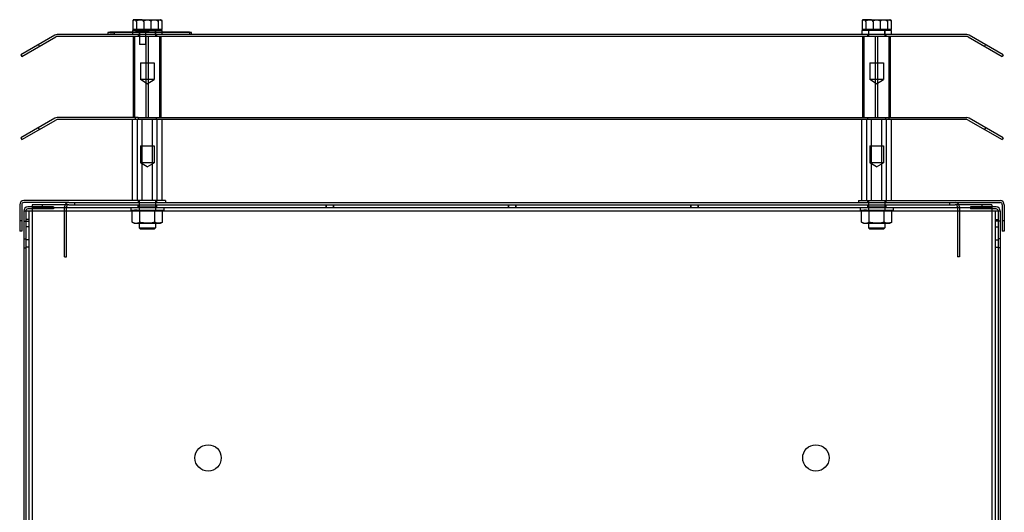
# Model space of a CAD drawing. Header units: millimetres. Extents: x 69 to 555, y 191 to 678.
# Tile 8 of 8: x 69 to 555, y 434 to 678. Entities that reach past the tile are written whole.
import ezdxf

# ---------------------------------------------------------------- set-up
doc = ezdxf.new("R2010")
doc.units = ezdxf.units.MM
doc.header["$LTSCALE"] = 56.635799
doc.layers.get('0').update_dxf_attribs({"linetype": 'CONTINUOUS'})

msp = doc.modelspace()

# ---------------------------------------------------------------- linework, layer by layer
at = {"color": 7, "linetype": 'Continuous'}
for p, q in [((125.27, 676.57), (125.27, 672.78)), ((125.98, 677.57), (138.98, 677.57)), ((127.08, 676.57), (127.08, 672.78)), ((130.68, 676.57), (130.68, 672.78)), ((134.29, 676.57), (134.29, 672.78)), ((137.89, 676.57), (137.89, 672.78)), ((139.7, 676.57), (139.7, 672.78)), ((485.27, 676.57), (485.27, 672.78)), ((485.98, 677.57), (498.98, 677.57)), ((487.08, 676.57), (487.08, 672.78)), ((490.68, 676.57), (490.68, 672.78)), ((494.29, 676.57), (494.29, 672.78)), ((497.89, 676.57), (497.89, 672.78)), ((499.7, 676.57), (499.7, 672.78)), ((113.05, 671.27), (113.05, 670.27)), ((154.35, 671.27), (113.05, 671.27)), ((114.05, 671.22), (114.05, 671.37)), ((153.35, 671.37), (114.05, 671.37)), ((114.05, 671.22), (116.45, 671.22)), ((115.55, 671.37), (115.55, 671.27)), ((116.05, 671.27), (116.05, 670.27)), ((116.45, 671.22), (116.44, 671.37)), ((117.65, 671.27), (117.65, 671.37)), ((120.05, 671.27), (120.05, 671.37)), ((120.85, 671.37), (120.85, 671.27)), ((122.27, 671.27), (122.27, 671.37)), ((122.97, 671.27), (122.97, 671.37)), ((123.25, 671.27), (123.25, 671.37)), ((123.57, 671.27), (123.57, 671.37)), ((123.67, 671.27), (123.67, 671.37)), ((124.17, 671.27), (124.17, 671.37)), ((124.97, 671.27), (124.97, 671.37)), ((125.12, 672.27), (125.12, 670.27)), ((139.88, 672.27), (125.12, 672.27)), ((139.7, 672.78), (125.27, 672.78)), ((125.65, 671.37), (125.65, 671.27)), ((125.98, 672.78), (125.98, 672.27)), ((126.67, 671.27), (126.67, 671.37)), ((126.8, 671.37), (126.8, 671.57)), ((133.3, 671.57), (126.8, 671.57)), ((126.87, 671.27), (126.87, 671.37)), ((126.97, 671.27), (126.97, 671.37)), ((127.17, 671.27), (127.17, 671.37)), ((127.27, 671.27), (127.27, 671.37)), ((132.7, 672.17), (127.4, 672.17)), ((127.47, 671.27), (127.47, 671.37)), ((127.57, 671.27), (127.57, 671.37)), ((127.97, 671.27), (127.97, 671.37)), ((128.17, 671.27), (128.17, 671.37)), ((128.27, 671.27), (128.27, 671.37)), ((128.37, 671.27), (128.37, 671.37)), ((128.45, 671.37), (128.45, 669.27)), ((128.48, 672.27), (128.48, 669.27)), ((128.55, 671.37), (128.55, 665.37)), ((128.67, 671.27), (128.67, 671.37)), ((129.05, 671.87), (129.05, 671.77)), ((131.05, 671.87), (129.05, 671.87)), ((131.05, 671.77), (129.05, 671.77)), ((130.34, 671.37), (130.34, 671.27)), ((130.67, 671.27), (130.67, 671.37)), ((130.77, 671.27), (130.77, 671.37)), ((131.05, 671.87), (131.05, 671.77)), ((131.17, 671.27), (131.17, 671.37)), ((131.55, 671.37), (131.55, 665.37)), ((131.65, 671.37), (131.65, 669.27)), ((131.77, 671.27), (131.77, 671.37)), ((132.77, 671.27), (132.77, 671.37)), ((133.3, 671.37), (133.3, 671.57)), ((135.81, 671.27), (135.81, 671.37)), ((136.48, 672.27), (136.48, 669.27)), ((136.53, 670.27), (136.53, 672.27)), ((138.98, 672.78), (138.98, 672.27)), ((139.88, 670.27), (139.88, 672.27)), ((149.55, 671.27), (149.55, 671.37)), ((152.85, 671.27), (152.85, 671.37)), ((153.35, 671.37), (153.35, 671.27)), ((153.35, 671.27), (153.35, 670.27)), ((154.35, 670.27), (154.35, 671.27)), ((485.12, 672.27), (485.12, 670.27)), ((499.88, 672.27), (485.12, 672.27)), ((499.7, 672.78), (485.27, 672.78)), ((485.98, 672.78), (485.98, 672.27)), ((488.48, 672.27), (488.48, 669.27)), ((496.48, 672.27), (496.48, 669.27)), ((496.53, 670.27), (496.53, 672.27)), ((498.98, 672.78), (498.98, 672.27)), ((499.88, 670.27), (499.88, 672.27)), ((86.76, 669.92), (70.05, 660.27)), ((70.55, 659.41), (87.26, 669.06)), ((536.91, 670.27), (88.06, 670.27)), ((127.98, 669.27), (88.06, 669.27)), ((125.69, 629.27), (125.69, 669.27)), ((126.32, 629.27), (126.32, 669.27)), ((127.98, 670.27), (127.98, 669.27)), ((136.98, 669.27), (127.98, 669.27)), ((131.85, 629.27), (131.85, 669.27)), ((133.12, 629.27), (133.12, 669.27)), ((136.98, 670.27), (136.98, 669.27)), ((487.98, 669.27), (136.98, 669.27)), ((138.65, 629.27), (138.65, 669.27)), ((139.28, 629.27), (139.28, 669.27)), ((485.69, 629.27), (485.69, 669.27)), ((486.32, 629.27), (486.32, 669.27)), ((487.98, 670.27), (487.98, 669.27)), ((496.98, 669.27), (487.98, 669.27)), ((491.85, 629.27), (491.85, 669.27)), ((493.12, 629.27), (493.12, 669.27)), ((496.98, 670.27), (496.98, 669.27)), ((536.91, 669.27), (496.98, 669.27)), ((498.65, 629.27), (498.65, 669.27)), ((499.28, 629.27), (499.28, 669.27)), ((537.71, 669.06), (554.42, 659.41)), ((554.92, 660.27), (538.21, 669.92)), ((79.21, 664.41), (78.71, 665.27)), ((131.55, 665.37), (128.55, 665.37)), ((546.26, 665.27), (545.76, 664.41)), ((70.05, 660.27), (70.55, 659.41)), ((129.08, 656.27), (129.08, 647.97)), ((129.09, 656.27), (135.88, 656.27)), ((135.88, 656.27), (135.88, 647.97)), ((489.08, 656.27), (489.08, 647.97)), ((489.09, 656.27), (495.88, 656.27)), ((495.88, 656.27), (495.88, 647.97)), ((554.92, 660.27), (554.42, 659.41)), ((132.48, 645.93), (129.08, 647.97)), ((135.88, 647.97), (129.08, 647.97)), ((132.48, 645.93), (135.88, 647.97)), ((495.88, 647.97), (489.08, 647.97)), ((492.48, 645.93), (489.08, 647.97)), ((492.48, 645.93), (495.88, 647.97)), ((86.76, 628.92), (70.05, 619.27)), ((70.55, 618.41), (87.26, 628.06)), ((127.98, 629.27), (88.06, 629.27)), ((127.98, 628.27), (88.06, 628.27)), ((125.1, 588.27), (125.1, 628.27)), ((126.48, 629.27), (126.48, 628.27)), ((127.65, 588.27), (127.65, 628.27)), ((127.98, 629.27), (127.98, 628.27)), ((127.98, 629.27), (136.98, 629.27)), ((136.98, 628.27), (127.98, 628.27)), ((129.93, 588.27), (129.93, 628.27)), ((135.04, 588.27), (135.04, 628.27)), ((136.98, 628.27), (136.98, 629.27)), ((136.98, 629.27), (487.98, 629.27)), ((487.98, 628.27), (136.98, 628.27)), ((137.32, 588.27), (137.32, 628.27)), ((139.87, 588.27), (139.87, 628.27)), ((485.1, 588.27), (485.1, 628.27)), ((487.65, 588.27), (487.65, 628.27)), ((487.98, 629.27), (487.98, 628.27)), ((487.98, 629.27), (496.98, 629.27)), ((496.98, 628.27), (487.98, 628.27)), ((489.93, 588.27), (489.93, 628.27)), ((495.04, 588.27), (495.04, 628.27)), ((496.98, 628.27), (496.98, 629.27)), ((496.98, 629.27), (536.91, 629.27)), ((536.91, 628.27), (496.98, 628.27)), ((497.32, 588.27), (497.32, 628.27)), ((498.48, 629.27), (498.48, 628.27)), ((499.87, 588.27), (499.87, 628.27)), ((537.71, 628.06), (554.42, 618.41)), ((554.92, 619.27), (538.21, 628.92)), ((79.21, 623.41), (78.71, 624.27)), ((546.26, 624.27), (545.76, 623.41)), ((70.05, 619.27), (70.55, 618.41)), ((554.92, 619.27), (554.42, 618.41)), ((129.08, 615.27), (129.08, 606.97)), ((129.09, 615.27), (135.88, 615.27)), ((135.88, 615.27), (135.88, 606.97)), ((489.08, 615.27), (489.08, 606.97)), ((489.09, 615.27), (495.88, 615.27)), ((495.88, 615.27), (495.88, 606.97)), ((132.48, 604.93), (129.08, 606.97)), ((135.88, 606.97), (129.08, 606.97)), ((132.48, 604.93), (135.88, 606.97)), ((495.88, 606.97), (489.08, 606.97)), ((492.48, 604.93), (489.08, 606.97)), ((492.48, 604.93), (495.88, 606.97)), ((141.48, 588.27), (71.48, 588.27)), ((127.98, 588.27), (127.98, 587.27)), ((128.48, 588.27), (128.48, 583.57)), ((136.48, 588.27), (136.48, 583.57)), ((136.98, 588.27), (136.98, 587.27)), ((141.48, 588.27), (141.48, 587.27)), ((483.48, 588.27), (553.48, 588.27)), ((483.48, 588.27), (483.48, 587.27)), ((487.98, 588.27), (487.98, 587.27)), ((488.48, 588.27), (488.48, 583.57)), ((496.48, 588.27), (496.48, 583.57)), ((496.98, 588.27), (496.98, 587.27)), ((69.48, 586.27), (69.48, 573.27)), ((70.48, 586.27), (70.48, 573.27)), ((93.66, 587.27), (71.48, 587.27)), ((86.13, 585.17), (73.48, 585.17)), ((86.13, 584.17), (73.48, 584.17)), ((75.58, 586.27), (75.58, 191.27)), ((93.66, 586.27), (75.58, 586.27)), ((549.38, 584.77), (75.58, 584.77)), ((80.58, 586.27), (80.58, 584.77)), ((81.13, 585.17), (81.13, 584.17)), ((86.13, 585.17), (86.13, 584.17)), ((91.66, 560.45), (91.66, 585.27)), ((92.66, 560.45), (92.66, 585.27)), ((93.66, 587.27), (531.31, 587.27)), ((93.66, 586.27), (531.31, 586.27)), ((96.48, 587.27), (96.48, 586.27)), ((124.38, 584.77), (124.38, 583.57)), ((124.38, 583.57), (140.58, 583.57)), ((125.98, 583.57), (124.98, 582.99)), ((127.88, 586.27), (127.88, 584.97)), ((137.08, 584.97), (127.88, 584.97)), ((128.08, 586.27), (128.08, 584.97)), ((128.38, 584.97), (128.38, 583.57)), ((136.58, 584.97), (136.58, 583.57)), ((136.88, 586.27), (136.88, 584.97)), ((137.08, 586.27), (137.08, 584.97)), ((138.98, 583.57), (139.99, 582.99)), ((140.58, 584.77), (140.58, 583.57)), ((220.58, 586.27), (220.58, 584.77)), ((220.78, 586.27), (220.78, 584.77)), ((224.18, 586.27), (224.18, 584.77)), ((224.38, 586.27), (224.38, 584.77)), ((310.58, 586.27), (310.58, 584.77)), ((310.78, 586.27), (310.78, 584.77)), ((314.18, 586.27), (314.18, 584.77)), ((314.38, 586.27), (314.38, 584.77)), ((400.58, 586.27), (400.58, 584.77)), ((400.78, 586.27), (400.78, 584.77)), ((404.18, 586.27), (404.18, 584.77)), ((404.38, 586.27), (404.38, 584.77)), ((484.38, 584.77), (484.38, 583.57)), ((484.38, 583.57), (500.58, 583.57)), ((485.98, 583.57), (484.98, 582.99)), ((487.88, 586.27), (487.88, 584.97)), ((497.08, 584.97), (487.88, 584.97)), ((488.08, 586.27), (488.08, 584.97)), ((488.38, 584.97), (488.38, 583.57)), ((496.58, 584.97), (496.58, 583.57)), ((496.88, 586.27), (496.88, 584.97)), ((497.08, 586.27), (497.08, 584.97)), ((498.98, 583.57), (499.99, 582.99)), ((500.58, 584.77), (500.58, 583.57)), ((528.48, 587.27), (528.48, 586.27)), ((531.31, 587.27), (553.48, 587.27)), ((549.38, 586.27), (531.31, 586.27)), ((532.31, 585.27), (532.31, 560.45)), ((533.31, 585.27), (533.31, 560.45)), ((551.48, 585.17), (538.84, 585.17)), ((538.84, 585.17), (538.84, 584.17)), ((551.48, 584.17), (538.84, 584.17)), ((543.84, 585.17), (543.84, 584.17)), ((544.38, 586.27), (544.38, 584.77)), ((549.38, 586.27), (549.38, 191.27)), ((554.48, 586.27), (554.48, 573.27)), ((555.48, 586.27), (555.48, 573.27)), ((71.48, 583.17), (71.48, 234.17)), ((71.48, 583.17), (553.48, 583.17)), ((72.48, 583.17), (72.48, 194.37)), ((73.98, 578.97), (72.48, 578.97)), ((73.98, 583.17), (73.98, 194.37)), ((124.98, 577.65), (124.98, 582.99)), ((128.73, 577.65), (128.73, 582.99)), ((136.24, 577.65), (136.24, 582.99)), ((139.99, 577.65), (139.99, 582.99)), ((484.98, 577.65), (484.98, 582.99)), ((488.73, 577.65), (488.73, 582.99)), ((496.24, 577.65), (496.24, 582.99)), ((499.99, 577.65), (499.99, 582.99)), ((550.98, 583.17), (550.98, 194.37)), ((550.98, 578.97), (552.48, 578.97)), ((552.48, 583.17), (552.48, 194.37)), ((553.48, 583.17), (553.48, 234.17)), ((70.48, 578.27), (69.48, 578.27)), ((71.48, 578.17), (73.98, 578.17)), ((73.98, 575.37), (72.48, 575.37)), ((125.98, 577.07), (124.98, 577.65)), ((125.98, 577.07), (138.98, 577.07)), ((128.48, 577.07), (128.48, 574.77)), ((128.98, 574.27), (128.48, 574.77)), ((128.48, 574.77), (136.48, 574.77)), ((128.98, 574.27), (135.98, 574.27)), ((135.98, 574.27), (136.48, 574.77)), ((136.48, 577.07), (136.48, 574.77)), ((138.98, 577.07), (139.99, 577.65)), ((485.98, 577.07), (484.98, 577.65)), ((485.98, 577.07), (498.98, 577.07)), ((488.48, 577.07), (488.48, 574.77)), ((488.48, 574.77), (496.48, 574.77)), ((488.98, 574.27), (488.48, 574.77)), ((488.98, 574.27), (495.98, 574.27)), ((495.98, 574.27), (496.48, 574.77)), ((496.48, 577.07), (496.48, 574.77)), ((498.98, 577.07), (499.99, 577.65)), ((553.48, 578.17), (550.98, 578.17)), ((550.98, 575.37), (552.48, 575.37)), ((555.48, 578.27), (554.48, 578.27)), ((70.48, 573.27), (69.48, 573.27)), ((71.48, 569.42), (72.48, 569.42)), ((73.98, 568.97), (72.48, 568.97)), ((550.98, 568.97), (552.48, 568.97)), ((553.48, 569.42), (552.48, 569.42)), ((555.48, 573.27), (554.48, 573.27)), ((71.48, 564.92), (72.48, 564.92)), ((73.98, 565.37), (72.48, 565.37)), ((550.98, 565.37), (552.48, 565.37)), ((553.48, 564.92), (552.48, 564.92)), ((91.66, 560.45), (92.66, 560.45)), ((533.31, 560.45), (532.31, 560.45))]:
    msp.add_line(p, q, dxfattribs=at)
for centre in [(162.48, 461.27), (462.48, 461.27)]:
    msp.add_circle(centre, 6.5, dxfattribs=at)
for centre, radius, start, end in [((125.98, 676.57), 1.01, 90, 101.2642), ((138.98, 676.57), 1.01, 78.7358, 90), ((485.98, 676.57), 1.01, 90, 101.2642), ((498.98, 676.57), 1.01, 78.7358, 90), ((127.4, 671.57), 0.6, 90, 180), ((128.75, 671.87), 0.3, 0, 90), ((131.35, 671.87), 0.3, 90, 180), ((132.7, 671.57), 0.6, 0, 90), ((88.06, 667.67), 2.6, 90, 120), ((88.06, 667.67), 1.6, 90, 120), ((536.91, 667.67), 2.6, 60, 90), ((536.91, 667.67), 1.6, 60, 90), ((88.06, 626.67), 2.6, 90, 120), ((88.06, 626.67), 1.6, 90, 120), ((536.91, 626.67), 2.6, 60, 90), ((536.91, 626.67), 1.6, 60, 90), ((71.48, 586.27), 2, 90, 180), ((553.48, 586.27), 2, 0, 90), ((71.48, 586.27), 1, 90, 180), ((73.48, 583.17), 2, 90, 180), ((73.48, 583.17), 1, 90.0001, 180), ((93.66, 585.27), 2, 90, 180), ((93.66, 585.27), 1, 90, 180), ((531.31, 585.27), 2, 0, 90), ((531.31, 585.27), 1, 0, 90), ((551.48, 583.17), 2, 0, 90), ((551.48, 583.17), 1, 0, 89.9999), ((553.48, 586.27), 1, 0, 90)]:
    msp.add_arc(centre, radius, start, end, dxfattribs=at)
for points, knots in [([(127.98, 677.57), (127.82, 677.57), (127.52, 677.57), (127.08, 677.57), (126.66, 677.55), (126.27, 677.49), (125.91, 677.39), (125.59, 677.21), (125.34, 676.94), (125.27, 676.69), (125.27, 676.57)], [0, 0, 0, 0, 0.147272, 0.286722, 0.417936, 0.540648, 0.657148, 0.769667, 0.883096, 1, 1, 1, 1]), ([(126.18, 677.57), (126.12, 677.57), (126.02, 677.57), (125.87, 677.57), (125.72, 677.54), (125.59, 677.48), (125.46, 677.36), (125.36, 677.16), (125.29, 676.89), (125.27, 676.68), (125.27, 676.57)], [0, 0, 0, 0, 0.1014, 0.196171, 0.285567, 0.374719, 0.475961, 0.605026, 0.779942, 1, 1, 1, 1]), ([(127.08, 676.57), (127.08, 676.68), (127.06, 676.89), (126.99, 677.16), (126.89, 677.36), (126.77, 677.48), (126.63, 677.54), (126.48, 677.57), (126.33, 677.57), (126.23, 677.57), (126.18, 677.57)], [0, 0, 0, 0, 0.218439, 0.393309, 0.523393, 0.624918, 0.714726, 0.804312, 0.898982, 1, 1, 1, 1]), ([(127.08, 676.57), (127.08, 676.69), (127.18, 676.96), (127.52, 677.22), (127.93, 677.39), (128.41, 677.49), (128.92, 677.55), (129.48, 677.57), (130.07, 677.57), (130.47, 677.57), (130.68, 677.57)], [0, 0, 0, 0, 0.09405, 0.197208, 0.30875, 0.429043, 0.558077, 0.696561, 0.843991, 1, 1, 1, 1]), ([(130.68, 676.57), (130.68, 676.69), (130.61, 676.93), (130.36, 677.21), (130.04, 677.38), (129.68, 677.49), (129.29, 677.55), (128.88, 677.57), (128.43, 677.57), (128.13, 677.57), (127.98, 677.57)], [0, 0, 0, 0, 0.115144, 0.228014, 0.34123, 0.458168, 0.582061, 0.713839, 0.853327, 1, 1, 1, 1]), ([(130.68, 676.57), (130.68, 676.69), (130.78, 676.95), (131.1, 677.2), (131.51, 677.38), (131.98, 677.49), (132.5, 677.54), (133.06, 677.57), (133.66, 677.57), (134.07, 677.57), (134.29, 677.57)], [0, 0, 0, 0, 0.091316, 0.192186, 0.301989, 0.421391, 0.550413, 0.690029, 0.839963, 1, 1, 1, 1]), ([(130.68, 677.57), (130.89, 677.57), (131.3, 677.57), (131.89, 677.57), (132.44, 677.55), (132.96, 677.49), (133.44, 677.39), (133.85, 677.21), (134.18, 676.95), (134.29, 676.69), (134.29, 676.57)], [0, 0, 0, 0, 0.156134, 0.303666, 0.442173, 0.571392, 0.692418, 0.804013, 0.90672, 1, 1, 1, 1]), ([(134.29, 677.57), (134.5, 677.57), (134.92, 677.57), (135.52, 677.57), (136.07, 677.54), (136.59, 677.49), (137.06, 677.38), (137.47, 677.21), (137.79, 676.95), (137.89, 676.69), (137.89, 676.57)], [0, 0, 0, 0, 0.160447, 0.310297, 0.449501, 0.578227, 0.69794, 0.807681, 0.908442, 1, 1, 1, 1]), ([(134.29, 676.57), (134.29, 676.69), (134.36, 676.93), (134.6, 677.21), (134.93, 677.38), (135.29, 677.49), (135.68, 677.55), (136.09, 677.57), (136.54, 677.57), (136.84, 677.57), (136.99, 677.57)], [0, 0, 0, 0, 0.115144, 0.228014, 0.34123, 0.458168, 0.582061, 0.713839, 0.853327, 1, 1, 1, 1]), ([(136.99, 677.57), (137.15, 677.57), (137.45, 677.57), (137.89, 677.57), (138.31, 677.55), (138.7, 677.49), (139.05, 677.39), (139.38, 677.21), (139.63, 676.94), (139.7, 676.69), (139.7, 676.57)], [0, 0, 0, 0, 0.147272, 0.286722, 0.417936, 0.540648, 0.657148, 0.769667, 0.883096, 1, 1, 1, 1]), ([(137.89, 676.57), (137.89, 676.68), (137.91, 676.89), (137.98, 677.16), (138.08, 677.36), (138.2, 677.48), (138.34, 677.54), (138.49, 677.57), (138.64, 677.57), (138.74, 677.57), (138.79, 677.57)], [0, 0, 0, 0, 0.218439, 0.393309, 0.523393, 0.624918, 0.714726, 0.804312, 0.898982, 1, 1, 1, 1]), ([(138.79, 677.57), (138.85, 677.57), (138.95, 677.57), (139.1, 677.57), (139.25, 677.54), (139.38, 677.48), (139.51, 677.36), (139.61, 677.16), (139.68, 676.89), (139.7, 676.68), (139.7, 676.57)], [0, 0, 0, 0, 0.1014, 0.196171, 0.285567, 0.374719, 0.475961, 0.605026, 0.779942, 1, 1, 1, 1]), ([(487.98, 677.57), (487.82, 677.57), (487.52, 677.57), (487.08, 677.57), (486.66, 677.55), (486.27, 677.49), (485.91, 677.39), (485.59, 677.21), (485.34, 676.94), (485.27, 676.69), (485.27, 676.57)], [0, 0, 0, 0, 0.147272, 0.286722, 0.417936, 0.540648, 0.657148, 0.769667, 0.883096, 1, 1, 1, 1]), ([(486.18, 677.57), (486.12, 677.57), (486.02, 677.57), (485.87, 677.57), (485.72, 677.54), (485.59, 677.48), (485.46, 677.36), (485.36, 677.16), (485.29, 676.89), (485.27, 676.68), (485.27, 676.57)], [0, 0, 0, 0, 0.1014, 0.196171, 0.285567, 0.374719, 0.475961, 0.605026, 0.779942, 1, 1, 1, 1]), ([(487.08, 676.57), (487.08, 676.68), (487.06, 676.89), (486.99, 677.16), (486.89, 677.36), (486.77, 677.48), (486.63, 677.54), (486.48, 677.57), (486.33, 677.57), (486.23, 677.57), (486.18, 677.57)], [0, 0, 0, 0, 0.218439, 0.393309, 0.523393, 0.624918, 0.714726, 0.804312, 0.898982, 1, 1, 1, 1]), ([(487.08, 676.57), (487.08, 676.69), (487.18, 676.96), (487.52, 677.22), (487.93, 677.39), (488.41, 677.49), (488.92, 677.55), (489.48, 677.57), (490.07, 677.57), (490.47, 677.57), (490.68, 677.57)], [0, 0, 0, 0, 0.09405, 0.197208, 0.30875, 0.429043, 0.558077, 0.696561, 0.843991, 1, 1, 1, 1]), ([(490.68, 676.57), (490.68, 676.69), (490.61, 676.93), (490.36, 677.21), (490.04, 677.38), (489.68, 677.49), (489.29, 677.55), (488.88, 677.57), (488.43, 677.57), (488.13, 677.57), (487.98, 677.57)], [0, 0, 0, 0, 0.115144, 0.228014, 0.34123, 0.458168, 0.582061, 0.713839, 0.853327, 1, 1, 1, 1]), ([(490.68, 676.57), (490.68, 676.69), (490.78, 676.95), (491.1, 677.2), (491.51, 677.38), (491.98, 677.49), (492.5, 677.54), (493.06, 677.57), (493.66, 677.57), (494.07, 677.57), (494.29, 677.57)], [0, 0, 0, 0, 0.091316, 0.192186, 0.301989, 0.421391, 0.550413, 0.690029, 0.839963, 1, 1, 1, 1]), ([(490.68, 677.57), (490.89, 677.57), (491.3, 677.57), (491.89, 677.57), (492.44, 677.55), (492.96, 677.49), (493.44, 677.39), (493.85, 677.21), (494.18, 676.95), (494.29, 676.69), (494.29, 676.57)], [0, 0, 0, 0, 0.156134, 0.303666, 0.442173, 0.571392, 0.692418, 0.804013, 0.90672, 1, 1, 1, 1]), ([(494.29, 677.57), (494.5, 677.57), (494.92, 677.57), (495.52, 677.57), (496.07, 677.54), (496.59, 677.49), (497.06, 677.38), (497.47, 677.21), (497.79, 676.95), (497.89, 676.69), (497.89, 676.57)], [0, 0, 0, 0, 0.160447, 0.310297, 0.449501, 0.578227, 0.69794, 0.807681, 0.908442, 1, 1, 1, 1]), ([(494.29, 676.57), (494.29, 676.69), (494.36, 676.93), (494.6, 677.21), (494.93, 677.38), (495.29, 677.49), (495.68, 677.55), (496.09, 677.57), (496.54, 677.57), (496.84, 677.57), (496.99, 677.57)], [0, 0, 0, 0, 0.115144, 0.228014, 0.34123, 0.458168, 0.582061, 0.713839, 0.853327, 1, 1, 1, 1]), ([(496.99, 677.57), (497.15, 677.57), (497.45, 677.57), (497.89, 677.57), (498.31, 677.55), (498.7, 677.49), (499.05, 677.39), (499.38, 677.21), (499.63, 676.94), (499.7, 676.69), (499.7, 676.57)], [0, 0, 0, 0, 0.147272, 0.286722, 0.417936, 0.540648, 0.657148, 0.769667, 0.883096, 1, 1, 1, 1]), ([(497.89, 676.57), (497.89, 676.68), (497.91, 676.89), (497.98, 677.16), (498.08, 677.36), (498.2, 677.48), (498.34, 677.54), (498.49, 677.57), (498.64, 677.57), (498.74, 677.57), (498.79, 677.57)], [0, 0, 0, 0, 0.218439, 0.393309, 0.523393, 0.624918, 0.714726, 0.804312, 0.898982, 1, 1, 1, 1]), ([(498.79, 677.57), (498.85, 677.57), (498.95, 677.57), (499.1, 677.57), (499.25, 677.54), (499.38, 677.48), (499.51, 677.36), (499.61, 677.16), (499.68, 676.89), (499.7, 676.68), (499.7, 676.57)], [0, 0, 0, 0, 0.1014, 0.196171, 0.285567, 0.374719, 0.475961, 0.605026, 0.779942, 1, 1, 1, 1]), ([(126.86, 583.57), (126.65, 583.57), (126.22, 583.52), (125.59, 583.32), (125.18, 583.11), (124.98, 582.99)], [0, 0, 0, 0, 0.315057, 0.645552, 1, 1, 1, 1]), ([(128.73, 582.99), (128.53, 583.11), (128.12, 583.32), (127.49, 583.52), (127.06, 583.57), (126.86, 583.57)], [0, 0, 0, 0, 0.354674, 0.685131, 1, 1, 1, 1]), ([(128.73, 582.99), (129.16, 583.11), (130, 583.33), (131.25, 583.53), (132.08, 583.57), (132.48, 583.57)], [0, 0, 0, 0, 0.348943, 0.682317, 1, 1, 1, 1]), ([(132.48, 583.57), (132.9, 583.57), (133.74, 583.53), (134.99, 583.32), (135.82, 583.11), (136.24, 582.99)], [0, 0, 0, 0, 0.325666, 0.659498, 1, 1, 1, 1]), ([(136.24, 582.99), (136.44, 583.11), (136.85, 583.32), (137.48, 583.52), (137.91, 583.57), (138.11, 583.57)], [0, 0, 0, 0, 0.354674, 0.685131, 1, 1, 1, 1]), ([(138.11, 583.57), (138.32, 583.57), (138.75, 583.52), (139.38, 583.32), (139.79, 583.11), (139.99, 582.99)], [0, 0, 0, 0, 0.315057, 0.645552, 1, 1, 1, 1]), ([(486.86, 583.57), (486.65, 583.57), (486.22, 583.52), (485.59, 583.32), (485.18, 583.11), (484.98, 582.99)], [0, 0, 0, 0, 0.315057, 0.645552, 1, 1, 1, 1]), ([(488.73, 582.99), (488.53, 583.11), (488.12, 583.32), (487.49, 583.52), (487.06, 583.57), (486.86, 583.57)], [0, 0, 0, 0, 0.354674, 0.685131, 1, 1, 1, 1]), ([(488.73, 582.99), (489.16, 583.11), (490, 583.33), (491.25, 583.53), (492.08, 583.57), (492.48, 583.57)], [0, 0, 0, 0, 0.348943, 0.682317, 1, 1, 1, 1]), ([(492.48, 583.57), (492.9, 583.57), (493.74, 583.53), (494.99, 583.32), (495.82, 583.11), (496.24, 582.99)], [0, 0, 0, 0, 0.325666, 0.659498, 1, 1, 1, 1]), ([(496.24, 582.99), (496.44, 583.11), (496.85, 583.32), (497.48, 583.52), (497.91, 583.57), (498.11, 583.57)], [0, 0, 0, 0, 0.354674, 0.685131, 1, 1, 1, 1]), ([(498.11, 583.57), (498.32, 583.57), (498.75, 583.52), (499.38, 583.32), (499.79, 583.11), (499.99, 582.99)], [0, 0, 0, 0, 0.315057, 0.645552, 1, 1, 1, 1]), ([(124.98, 577.65), (125.18, 577.54), (125.59, 577.33), (126.22, 577.12), (126.65, 577.07), (126.86, 577.07)], [0, 0, 0, 0, 0.354674, 0.685131, 1, 1, 1, 1]), ([(126.86, 577.07), (127.06, 577.07), (127.49, 577.12), (128.12, 577.33), (128.53, 577.54), (128.73, 577.65)], [0, 0, 0, 0, 0.315057, 0.645552, 1, 1, 1, 1]), ([(132.48, 577.07), (132.07, 577.07), (131.23, 577.12), (129.98, 577.32), (129.15, 577.53), (128.73, 577.65)], [0, 0, 0, 0, 0.326624, 0.660041, 1, 1, 1, 1]), ([(136.24, 577.65), (135.81, 577.53), (134.97, 577.32), (133.72, 577.12), (132.89, 577.07), (132.48, 577.07)], [0, 0, 0, 0, 0.348408, 0.682222, 1, 1, 1, 1]), ([(138.11, 577.07), (137.91, 577.07), (137.49, 577.12), (136.86, 577.32), (136.45, 577.53), (136.24, 577.65)], [0, 0, 0, 0, 0.306795, 0.636884, 1, 1, 1, 1]), ([(139.99, 577.65), (139.79, 577.54), (139.38, 577.33), (138.75, 577.12), (138.32, 577.07), (138.11, 577.07)], [0, 0, 0, 0, 0.354674, 0.685131, 1, 1, 1, 1]), ([(484.98, 577.65), (485.18, 577.54), (485.59, 577.33), (486.22, 577.12), (486.65, 577.07), (486.86, 577.07)], [0, 0, 0, 0, 0.354674, 0.685131, 1, 1, 1, 1]), ([(486.86, 577.07), (487.06, 577.07), (487.49, 577.12), (488.12, 577.33), (488.53, 577.54), (488.73, 577.65)], [0, 0, 0, 0, 0.315057, 0.645552, 1, 1, 1, 1]), ([(492.48, 577.07), (492.07, 577.07), (491.23, 577.12), (489.98, 577.32), (489.15, 577.53), (488.73, 577.65)], [0, 0, 0, 0, 0.326624, 0.660041, 1, 1, 1, 1]), ([(496.24, 577.65), (495.81, 577.53), (494.97, 577.32), (493.72, 577.12), (492.89, 577.07), (492.48, 577.07)], [0, 0, 0, 0, 0.348408, 0.682222, 1, 1, 1, 1]), ([(498.11, 577.07), (497.91, 577.07), (497.49, 577.12), (496.86, 577.32), (496.45, 577.53), (496.24, 577.65)], [0, 0, 0, 0, 0.306795, 0.636884, 1, 1, 1, 1]), ([(499.99, 577.65), (499.79, 577.54), (499.38, 577.33), (498.75, 577.12), (498.32, 577.07), (498.11, 577.07)], [0, 0, 0, 0, 0.354674, 0.685131, 1, 1, 1, 1])]:
    msp.add_open_spline(points, degree=3, knots=knots, dxfattribs=at)

doc.saveas('drawing.dxf')
